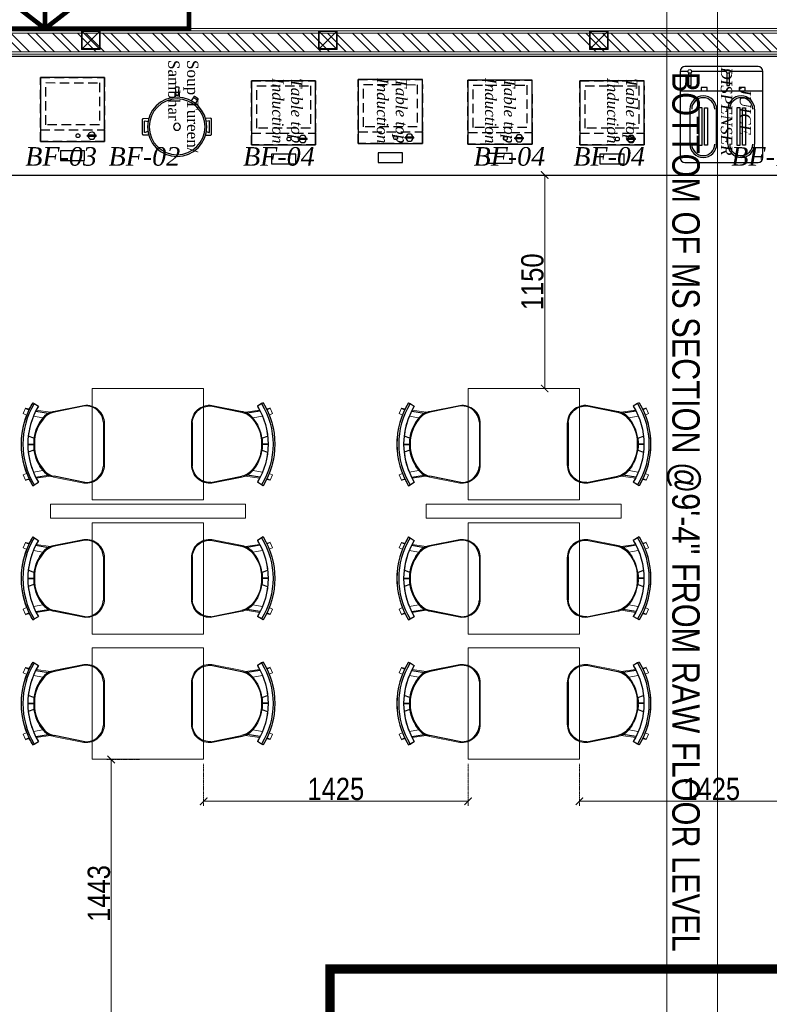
# Model space of a CAD drawing. Header units: millimetres. Extents: x -106827 to 92813, y -35754 to 7831.
# Tile 22 of 150: x -69985 to -65946, y -23060 to -17755. Entities that reach past the tile are written whole.
import ezdxf
from ezdxf.xclip import XClip

# ---------------------------------------------------------------- set-up
doc = ezdxf.new("R2010")
doc.units = ezdxf.units.MM
doc.header["$XCLIPFRAME"] = 2
doc.header["$PDMODE"] = 35
for name, pattern in [('General Arrangement Plan$0$( Hidden )', [0.375, 0.25, -0.125]), ('General Arrangement Plan$1$DASHED', [0.75, 0.5, -0.25]), ('General Arrangement Plan$1$HIDDEN', [0.375, 0.25, -0.125]), ('HIDDEN', [0.375, 0.25, -0.125])]:
    doc.linetypes.add(name, pattern=pattern)
for name, color, linetype, lineweight in [('2020 HVAC PLATFORM', 2, 'Continuous', 15), ('2020 HVAC TRAP DOOR', 155, 'HIDDEN', 15), ('General Arrangement Plan$0$DIM', 7, 'Continuous', 13), ('General Arrangement Plan$0$TEXT', 7, 'Continuous', 5), ('General Arrangement Plan$1$01_WALL-INTERNAL', 250, 'Continuous', 13), ('General Arrangement Plan$1$A-HATCH', 15, 'Continuous', 0), ('General Arrangement Plan$1$A-PARTITION', 23, 'Continuous', 9), ('General Arrangement Plan$1$BEAM', 113, 'Continuous', 9), ('General Arrangement Plan$1$Finishes', 5, 'Continuous', 13), ('General Arrangement Plan$1$FURN', 252, 'Continuous', 5), ('General Arrangement Plan$1$WALL NEW', 6, 'Continuous', 13)]:
    doc.layers.add(name, color=color, linetype=linetype, lineweight=lineweight)
for name, color, linetype in [('General Arrangement Plan$1$Equipment', 5, 'Continuous'), ('General Arrangement Plan$1$Equipment Name', 7, 'Continuous'), ('General Arrangement Plan$1$ID-LOOSE2', 8, 'Continuous'), ('General Arrangement Plan$1$IDS-DOOR', 45, 'Continuous')]:
    doc.layers.add(name, color=color, linetype=linetype)
doc.layers.add('General Arrangement Plan$1$MS', color=7, linetype='Continuous', lineweight=0, true_color=0x3c5977)
doc.styles.add('General Arrangement Plan$1$Standard', font='ARIALN.TTF')
doc.styles.add('General Arrangement Plan$1$style 2', font='arial.ttf', dxfattribs={"height": 25})
doc.styles.add('General Arrangement Plan$1$style12', font='BOOKOSI.TTF')
doc.styles.add('General Arrangement Plan$1$TMH-TEXT', font='simplex.shx', dxfattribs={"width": 0.8})
doc.dimstyles.new('General Arrangement Plan$1$TFS-Dim', dxfattribs={"dimtxt": 120, "dimasz": 40, "dimexe": 25, "dimexo": 25, "dimgap": 4.5, "dimtad": 1, "dimdec": 0, "dimzin": 0, "dimdsep": 46, "dimtxsty": 'General Arrangement Plan$1$Standard', "dimblk": 'General Arrangement Plan$1$_ArchTick', "dimcen": 0.09, "dimdle": 2, "dimclrd": 256, "dimclre": 8, "dimadec": 0, "dimazin": 0, "dimtfac": 1, "dimtdec": 0, "dimtofl": 0, "dimtmove": 1, "dimatfit": 3, "dimfxl": 1, "dimtolj": 1, "dimtzin": 0, "dimlwd": -1, "dimlwe": -1, "dimarcsym": 0})

# ---------------------------------------------------------------- blocks, each defined once
blk = doc.blocks.new('General Arrangement Plan$1$A$C08D46EED')
at = {"lineweight": 0}
for p, q in [((-523.2, 710.2), (-440.8, 609.6)), ((-1219.8, 140, 0), (-1137.4, 39.4))]:
    blk.add_line(p, q, dxfattribs=at)
at = {"linetype": 'Continuous', "lineweight": 0, "const_width": 6}
blk.add_lwpolyline([(-440.8, 609.6), (-523.2, 710.2), (-569.6, 672.2), (-525.3, 618), (-513.6, 627.5), (-475.6, 581.1)], close=True, dxfattribs=at)
blk.add_lwpolyline([(-440.8, 609.6), (-523.2, 710.2), (-569.6, 672.2), (-525.3, 618), (-513.6, 627.5), (-475.6, 581.1)], close=True, dxfattribs=at)
at = {"lineweight": 0}
blk.add_lwpolyline([(-513.6, 627.5), (-560.1, 589.5), (-46.4, -38), (0, 0)], close=True, dxfattribs=at)
blk.add_lwpolyline([(-513.6, 627.5), (-560.1, 589.5), (-46.4, -38), (0, 0)], close=True, dxfattribs=at)
at = {"linetype": 'Continuous', "lineweight": 0, "const_width": 6, "elevation": 0}
blk.add_lwpolyline([(-1138.2, 38.8), (-1220.6, 139.4), (-1174.1, 177.4), (-1129.8, 123.2), (-1141.4, 113.7), (-1103.4, 67.3)], close=True, dxfattribs=at)
blk.add_lwpolyline([(-1138.2, 38.8), (-1220.6, 139.4), (-1174.1, 177.4), (-1129.8, 123.2), (-1141.4, 113.7), (-1103.4, 67.3)], close=True, dxfattribs=at)
at = {"color": 8, "linetype": 'General Arrangement Plan$1$HIDDEN', "ltscale": 0.025}
blk.add_arc((-511.6, 632, 0), 815.6, 219.45, 304.7707, dxfattribs=at)
blk = doc.blocks.new('General Arrangement Plan$1$A$C6bc40300')
at = {"layer": 'General Arrangement Plan$1$Equipment'}
blk.add_line((-106.3, 143.5, 0), (-82.2, 157.9, 0), dxfattribs=at)
at = {"layer": 'General Arrangement Plan$1$Equipment', "elevation": 0}
blk.add_lwpolyline([(-1.6, 166.6), (9.6, 166.4), (13.7, 207.8, 0.435736), (10.5, 211.4), (-0.2, 211.6, 0.435736), (-3.6, 208.2)], format="xyb", close=True, dxfattribs=at)
blk.add_lwpolyline([(-94.8, 125.3), (-95.2, 125), (-108.3, 146.9, -0.414214), (-107.4, 150.5), (-87.8, 162.2, -0.414214), (-84.2, 161.3), (-71.3, 139.9)], format="xyb", dxfattribs=at)
at = {"layer": 'General Arrangement Plan$1$Equipment'}
for points in [[(-2.4, 183.9), (-6.6, 184), (-7.3, 156.9)], [(14.9, 156.3), (15.5, 183.5), (11.3, 183.6)]]:
    blk.add_lwpolyline(points, dxfattribs=at)
for points in [[(-151.5, -41.3), (-178.5, -40.6, -0.414214), (-183.7, -35.2), (-181.8, 44, -0.414214), (-176.4, 49.2), (-149.3, 48.5)], [(-155.7, -20.5), (-169.4, -26.5, -0.546975), (-173.1, -24), (-171.7, 32.8, -0.484342), (-168.4, 35.3), (-153.8, 31.5)], [(149.3, -48.5), (176.4, -49.2, 0.414214), (181.8, -44), (183.7, 35.2, 0.414214), (178.5, 40.6), (151.5, 41.3)], [(154.5, -28), (167.9, -34.6, 0.546975), (171.7, -32.3), (173.1, 24.5, 0.484342), (169.9, 27.1), (155.2, 24)]]:
    blk.add_lwpolyline(points, format="xyb", dxfattribs=at)
for radius in [157, 18.5]:
    blk.add_circle((0, 0), radius, dxfattribs=at)
at = {"layer": 'General Arrangement Plan$1$Equipment', "color": 252}
blk.add_circle((0, 0), 148.1, dxfattribs=at)
blk = doc.blocks.new('General Arrangement Plan$1$A$C54424300')
at = {"layer": 'General Arrangement Plan$1$Equipment'}
for p, q in [((-25.4, 482.6), (-25.4, 25.4)), ((15.4, 482.6), (-25.4, 482.6)), ((-25.4, 482.6), (-25.4, 379.7)), ((387.5, 508), (0, 508)), ((412.9, 482.6), (239, 482.6)), ((412.9, 25.4), (412.9, 482.6)), ((412.9, 379.7), (412.9, 482.6)), ((-25.4, 379.7), (412.9, 379.7)), ((0, 0), (387.5, 0))]:
    blk.add_line(p, q, dxfattribs=at)
for points in [[(18.7, 475.3), (18.7, 408.5), (32.8, 408.5), (32.8, 476.2)], [(219.2, 482.6), (35.1, 482.6)], [(222.5, 475.3), (222.5, 408.5), (236.6, 408.5), (236.6, 476.2)], [(25.8, 282.1), (25.8, 97.3)], [(168, 97.3), (168, 282.1)], [(227.2, 97.3), (227.2, 282.1)], [(369.5, 282.1), (369.5, 97.3)]]:
    blk.add_lwpolyline(points, dxfattribs=at)
for points in [[(118.6, 397.4), (85.3, 397.4), (85.3, 379.7), (118.6, 379.7)], [(320.1, 397.4), (286.8, 397.4), (286.8, 379.7), (320.1, 379.7)], [(73.7, 90.9), (90.8, 90.9), (90.8, 288.6), (73.7, 288.6)], [(120, 90.9), (103, 90.9), (103, 288.6), (120, 288.6)], [(275.2, 90.9), (292.2, 90.9), (292.2, 288.6), (275.2, 288.6)], [(321.5, 90.9), (304.4, 90.9), (304.4, 288.6), (321.5, 288.6)]]:
    blk.add_lwpolyline(points, close=True, dxfattribs=at)
for centre in [(25.3, 482.6), (229.1, 482.6)]:
    blk.add_circle(centre, 9.87, dxfattribs=at)
for centre, radius, start, end in [((0, 482.6), 25.4, 90, 180), ((387.5, 482.6), 25.4, 0, 90), ((96.9, 282.1), 71.1, 0, 180), ((96.9, 282.1), 61, 0, 180), ((298.3, 282.1), 71.1, 0, 180), ((298.3, 282.1), 61, 0, 180), ((96.9, 97.3), 71.1, 180, 0), ((96.9, 97.3), 61, 180, 0), ((298.3, 97.3), 71.1, 180, 0), ((298.3, 97.3), 61, 180, 0), ((0, 25.4), 25.4, 180, 270), ((387.5, 25.4), 25.4, 270, 0)]:
    blk.add_arc(centre, radius, start, end, dxfattribs=at)
blk = doc.blocks.new('General Arrangement Plan$1$A$C39a67eb1')
at = {"layer": 'General Arrangement Plan$1$Equipment'}
for p, q in [((-312.4, 45.3), (-312.4, 90.7)), ((-312.4, 90.7), (-305.7, 90.7)), ((-305.7, 48.9), (-305.7, 90.7)), ((-305.7, 45.3), (-305.7, 90.7)), ((-312.4, 45.3), (-305.7, 45.3))]:
    blk.add_line(p, q, dxfattribs=at)
at = {"layer": 'General Arrangement Plan$1$Equipment', "linetype": 'General Arrangement Plan$1$DASHED', "ltscale": 100}
for points in [[(-340, -0.4), (-340, 339.6), (0, 340), (0, 0)], [(-340, -0.4), (-340, 339.6), (-278.7, 339.7), (-278.7, -0.3)], [(-250.8, 27.6), (-250.8, 311.8), (-27.8, 312.1), (-27.9, 27.8)]]:
    blk.add_lwpolyline(points, close=True, dxfattribs=at)
at = {"layer": 'General Arrangement Plan$1$Equipment'}
blk.add_lwpolyline([(0, -0.4), (0, 339.6), (-340, 339.6), (-340, -0.4)], close=True, dxfattribs=at)
blk.add_circle((-309.1, 141.3), 10.2, dxfattribs=at)
for start, end in [(100.1366, 259.9648), (280.1366, 79.9648)]:
    blk.add_arc((-309.1, 68), 19.1, start, end, dxfattribs=at)
blk = doc.blocks.new('General Arrangement Plan$1$A$C14e96dd0')
at = {"layer": 'General Arrangement Plan$1$Equipment'}
blk.add_lwpolyline([(-234, 50), (-106, 50), (-106, 100), (-234, 100)], close=True, dxfattribs=at)
at = {"layer": 'General Arrangement Plan$1$Equipment', "rotation": 270}
blk.add_blockref('General Arrangement Plan$1$A$C39a67eb1', (-339.6, -340), dxfattribs=at)
blk = doc.blocks.new('General Arrangement Plan$1$_ArchTick')
at = {"color": 0, "linetype": 'ByBlock', "const_width": 0.15}
blk.add_lwpolyline([(-0.5, -0.5), (0.5, 0.5)], dxfattribs=at)
blk = doc.blocks.new('*D259')
at = {"layer": 'Defpoints', "color": 0}
for p in [(6521.7, 7594.6), (6281, 6151.3), (6340.6, 6151.3)]:
    blk.add_point(p, dxfattribs=at)
at = {"layer": 'General Arrangement Plan$0$DIM', "color": 8, "linetype": 'General Arrangement Plan$0$( Hidden )'}
for p, q in [((6496.7, 7594.6), (6315.6, 7594.6)), ((6306, 6151.3), (6365.6, 6151.3))]:
    blk.add_line(p, q, dxfattribs=at)
at = {"layer": 'General Arrangement Plan$0$DIM', "color": 8}
blk.add_line((6340.6, 7596.6), (6340.6, 6149.3), dxfattribs=at)
at = {"layer": 'General Arrangement Plan$0$DIM', "color": 8, "xscale": 40, "yscale": 40, "zscale": 40}
for p, rotation in [((6340.6, 7594.6), 90), ((6340.6, 6151.3), 270)]:
    blk.add_blockref('General Arrangement Plan$1$_ArchTick', p, dxfattribs=dict(at, rotation=rotation))
at = {"layer": 'General Arrangement Plan$0$DIM', "color": 0, "insert": (6274.9, 6873), "char_height": 120, "attachment_point": 5, "rotation": 90, "style": 'General Arrangement Plan$1$Standard'}
blk.add_mtext('\\A1;1443', dxfattribs=at)
blk = doc.blocks.new('*D260')
at = {"layer": 'Defpoints', "color": 0}
for p in [(6838.7, 7596.6), (8263.7, 7596.6), (8263.7, 7369.8)]:
    blk.add_point(p, dxfattribs=at)
at = {"layer": 'General Arrangement Plan$0$DIM', "color": 8, "linetype": 'General Arrangement Plan$0$( Hidden )'}
for p, q in [((6838.7, 7571.6), (6838.7, 7344.8)), ((8263.7, 7571.6), (8263.7, 7344.8))]:
    blk.add_line(p, q, dxfattribs=at)
at = {"layer": 'General Arrangement Plan$0$DIM', "color": 8}
blk.add_line((6836.7, 7369.8), (8265.7, 7369.8), dxfattribs=at)
at = {"layer": 'General Arrangement Plan$0$DIM', "color": 8, "xscale": 40, "yscale": 40, "zscale": 40, "rotation": 180}
blk.add_blockref('General Arrangement Plan$1$_ArchTick', (6838.7, 7369.8), dxfattribs=at)
at = {"layer": 'General Arrangement Plan$0$DIM', "color": 8, "xscale": 40, "yscale": 40, "zscale": 40}
blk.add_blockref('General Arrangement Plan$1$_ArchTick', (8263.7, 7369.8), dxfattribs=at)
at = {"layer": 'General Arrangement Plan$0$DIM', "color": 0, "insert": (7551.2, 7435.5), "char_height": 120, "attachment_point": 5, "style": 'General Arrangement Plan$1$Standard'}
blk.add_mtext('\\A1;1425', dxfattribs=at)
blk = doc.blocks.new('*D270')
at = {"layer": 'Defpoints', "color": 0}
for p in [(8863.7, 7596.6), (10288.7, 7596.6), (10288.7, 7369.8)]:
    blk.add_point(p, dxfattribs=at)
at = {"layer": 'General Arrangement Plan$0$DIM', "color": 8, "linetype": 'General Arrangement Plan$0$( Hidden )'}
for p, q in [((8863.7, 7571.6), (8863.7, 7344.8)), ((10288.7, 7571.6), (10288.7, 7344.8))]:
    blk.add_line(p, q, dxfattribs=at)
at = {"layer": 'General Arrangement Plan$0$DIM', "color": 8}
blk.add_line((8861.7, 7369.8), (10290.7, 7369.8), dxfattribs=at)
at = {"layer": 'General Arrangement Plan$0$DIM', "color": 8, "xscale": 40, "yscale": 40, "zscale": 40, "rotation": 180}
blk.add_blockref('General Arrangement Plan$1$_ArchTick', (8863.7, 7369.8), dxfattribs=at)
at = {"layer": 'General Arrangement Plan$0$DIM', "color": 8, "xscale": 40, "yscale": 40, "zscale": 40}
blk.add_blockref('General Arrangement Plan$1$_ArchTick', (10288.7, 7369.8), dxfattribs=at)
at = {"layer": 'General Arrangement Plan$0$DIM', "color": 0, "insert": (9576.2, 7435.5), "char_height": 120, "attachment_point": 5, "style": 'General Arrangement Plan$1$Standard'}
blk.add_mtext('\\A1;1425', dxfattribs=at)
blk = doc.blocks.new('General Arrangement Plan$1$A$C180F00E5')
at = {"layer": 'General Arrangement Plan$1$ID-LOOSE2', "ltscale": 0.05}
for p, q in [((0, 0.4273), (0.0056, 0.4182)), ((0.0056, 0.4182), (0.0211, 0.3926)), ((0.0334, 0.4698), (0.0422, 0.4499)), ((0.2137, 0.42), (0.2013, 0.454)), ((0.249, 0.4567), (0.249, 0.4217)), ((0.249, 0.4567), (0.249, 0.4217)), ((0.249, 0.4567), (0.249, 0.4217)), ((0.249, 0.4567), (0.249, 0.4217)), ((0.251, 0.4567), (0.251, 0.4217)), ((0.251, 0.4567), (0.251, 0.4217)), ((0.251, 0.4567), (0.251, 0.4217)), ((0.251, 0.4567), (0.251, 0.4217)), ((0.2863, 0.42), (0.2987, 0.454)), ((0.4666, 0.4698), (0.4578, 0.4499)), ((0.4944, 0.4182), (0.4789, 0.3926)), ((0.5, 0.4273), (0.4944, 0.4182)), ((0.0505, 0.4078), (0.0635, 0.3317)), ((0.4495, 0.4078), (0.4365, 0.3317)), ((0.0191, 0.1124), (0.0568, 0.2987)), ((0.4809, 0.1124), (0.4432, 0.2987)), ((0.3817, 0), (0.1183, 0))]:
    blk.add_line(p, q, dxfattribs=at)
for centre, radius, start, end in [((0.25, 0.0159), 0.4814, 90, 121.28449), ((0.25, 0.0159), 0.4707, 58.71551, 121.28449), ((0.25, 0.0159), 0.4814, 58.71551, 90), ((0.25, 0.0159), 0.4408, 90, 121.28449), ((0.2398, 0.2036), 0.2135, 87.23561, 138.47852), ((0.24, 0.1996), 0.2218, 87.41714, 96.81269), ((0.2602, 0.2036), 0.2135, 41.52148, 92.76439), ((0.2602, 0.2036), 0.2135, 92.74717, 92.76439), ((0.25, 0.0159), 0.4408, 58.71551, 90), ((0.26, 0.1996), 0.2218, 83.18731, 92.58286), ((0.2398, 0.2036), 0.2135, 87.23561, 87.25283), ((0.1674, 0.2748), 0.1186, 130.11406, 157.41379), ((0.3326, 0.2748), 0.1186, 22.58621, 49.88594), ((0.1548, 0.2789), 0.1, 138.47852, 168.5607), ((0.3452, 0.2789), 0.1, 11.4393, 41.52148), ((0.1266, 0.1074), 0.1077, 177.31777, 265.55014), ((0.3734, 0.1074), 0.1077, 274.44986, 2.68223)]:
    blk.add_arc(centre, radius, start, end, dxfattribs=at)
blk = doc.blocks.new('General Arrangement Plan$1$ghg')
at = {"layer": 'General Arrangement Plan$1$FURN', "ltscale": 1000}
for points in [[(4414156.4, -494204.2), (4414156.4, -493980.8, -0.451699), (4414267.2, -493883.2), (4414430.3, -493915.5, -0.04991), (4414447.4, -493920.7), (4414524, -493909.1, 0.015491), (4414512, -493887.8), (4414543, -493869), (4414543, -493869, -0.022121), (4414561.3, -493902.3), (4414581, -493898.8), (4414593.7, -493927.4), (4414575.9, -493935.3, -0.093712), (4414575.9, -493935.3, -0.189086), (4414575.9, -494249.7), (4414593.7, -494257.6), (4414581, -494286.2), (4414561.3, -494282.7, -0.022121), (4414543, -494316.1), (4414543, -494316.1), (4414512, -494297.2, 0.015491), (4414524, -494275.9), (4414447.4, -494264.3, -0.04991), (4414430.3, -494269.5), (4414267.2, -494301.8, -0.451699), (4414156.4, -494204.2)], [(4414566.9, -494048.9), (4414536.4, -494060, 0.145154), (4414487.7, -493950.3), (4414539.2, -493941.6, -0.070666), (4414566.9, -494048.9)], [(4414566.9, -494136.1), (4414536.4, -494125, -0.145154), (4414487.7, -494234.7), (4414539.2, -494243.5, 0.070666), (4414566.9, -494136.1)]]:
    blk.add_lwpolyline(points, format="xyb", close=True, dxfattribs=at)
at = {"layer": 'General Arrangement Plan$1$FURN', "ltscale": 1000, "xscale": 894.2026233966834, "yscale": 894.2026233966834, "zscale": 894.2026233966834, "rotation": 270}
blk.add_blockref('General Arrangement Plan$1$A$C180F00E5', (4414160.9, -493869), dxfattribs=at)
blk = doc.blocks.new('*D272')
at = {"layer": 'Defpoints', "color": 0}
for p in [(8563.7, 10743.6), (8676.4, 10743.6), (8563.7, 9593.6)]:
    blk.add_point(p, dxfattribs=at)
at = {"layer": 'General Arrangement Plan$0$DIM', "color": 8, "linetype": 'General Arrangement Plan$0$( Hidden )'}
for p, q in [((8588.7, 10743.6), (8701.4, 10743.6)), ((8588.7, 9593.6), (8701.4, 9593.6))]:
    blk.add_line(p, q, dxfattribs=at)
at = {"layer": 'General Arrangement Plan$0$DIM', "color": 8}
blk.add_line((8676.4, 9591.6), (8676.4, 10745.6), dxfattribs=at)
at = {"layer": 'General Arrangement Plan$0$DIM', "color": 8, "xscale": 40, "yscale": 40, "zscale": 40}
for p, rotation in [((8676.4, 10743.6), 90), ((8676.4, 9593.6), 270)]:
    blk.add_blockref('General Arrangement Plan$1$_ArchTick', p, dxfattribs=dict(at, rotation=rotation))
at = {"layer": 'General Arrangement Plan$0$DIM', "color": 0, "insert": (8610.6, 10168.6), "char_height": 120, "attachment_point": 5, "rotation": 90, "style": 'General Arrangement Plan$1$Standard'}
blk.add_mtext('\\A1;1150', dxfattribs=at)
blk = doc.blocks.new('*U277')
at = {"layer": 'General Arrangement Plan$1$A-HATCH', "lineweight": -2, "true_color": 0x939598}
h = blk.add_hatch(dxfattribs=at)
h.set_pattern_fill('ANSI32', color=252, scale=0.4)
h.set_pattern_definition([(45, (-520.4093, 0), (-2.694077, 2.694077), []), (45, (-518.6132, 0), (-2.694077, 2.694077), [])])
h.paths.add_polyline_path([(-346.02, 5), (-120.06, 5), (-120.06, 1), (-346.02, 1)])
at = {"layer": 'General Arrangement Plan$1$Finishes'}
blk.add_lwpolyline([(-347.02, 6), (-119.06, 6), (-119.06, 0), (-347.02, 0)], close=True, dxfattribs=at)
at = {"layer": 'General Arrangement Plan$1$WALL NEW'}
for points in [[(-346.52, 5.5), (-119.56, 5.5), (-119.56, 0.5), (-346.52, 0.5)], [(-346.02, 5), (-120.06, 5), (-120.06, 1), (-346.02, 1)]]:
    blk.add_lwpolyline(points, close=True, dxfattribs=at)
blk = doc.blocks.new('General Arrangement Plan$1$A$C0642dd72')
at = {"layer": 'General Arrangement Plan$1$MS', "ltscale": 10}
for p, q in [((5980.3, 10397), (6080.3, 10497)), ((6080.3, 10397), (5980.3, 10497)), ((7257.4, 10397), (7357.4, 10497)), ((7357.4, 10397), (7257.4, 10497)), ((8717.5, 10397), (8817.5, 10497)), ((8817.5, 10397), (8717.5, 10497))]:
    blk.add_line(p, q, dxfattribs=at)
for points in [[(5980.3, 10397), (6080.3, 10397), (6080.3, 10497), (5980.3, 10497)], [(5984.3, 10401), (6076.3, 10401), (6076.3, 10493), (5984.3, 10493)], [(7257.4, 10397), (7357.4, 10397), (7357.4, 10497), (7257.4, 10497)], [(7261.4, 10401), (7353.4, 10401), (7353.4, 10493), (7261.4, 10493)], [(8717.5, 10397), (8817.5, 10397), (8817.5, 10497), (8717.5, 10497)], [(8721.5, 10401), (8813.5, 10401), (8813.5, 10493), (8721.5, 10493)]]:
    blk.add_lwpolyline(points, close=True, dxfattribs=at)
blk = doc.blocks.new('General Arrangement Plan')
at = {"layer": 'General Arrangement Plan$1$A-PARTITION', "ltscale": 10}
for points in [[(7063.8, 8970.6), (7063.8, 8895.6), (6013.6, 8895.6), (6013.6, 8970.6)], [(9088.8, 8970.6), (9088.8, 8895.6), (8038.6, 8895.6), (8038.6, 8970.6)]]:
    blk.add_lwpolyline(points, close=True, dxfattribs=at)
at = {"layer": 'General Arrangement Plan$1$BEAM', "linetype": 'General Arrangement Plan$0$( Hidden )', "ltscale": 11}
blk.add_lwpolyline([(9607.6, 13882.8), (9607.6, 877.8), (9334.2, 877.8), (9334.2, 13882.8)], close=True, dxfattribs=at)
at = {"layer": 'General Arrangement Plan$1$Equipment', "color": 32, "ltscale": 0.2}
blk.add_lwpolyline([(4407.7, 10743.6), (10108.5, 10743.6), (10108.5, 11382.6), (4407.7, 11382.6)], close=True, dxfattribs=at)
at = {"layer": 'General Arrangement Plan$1$FURN', "color": 7}
for points in [[(6238.7, 8993.6), (6238.7, 9593.6), (6838.7, 9593.6), (6838.7, 8993.6)], [(8263.7, 8993.6), (8263.7, 9593.6), (8863.7, 9593.6), (8863.7, 8993.6)], [(6238.7, 8270.6), (6238.7, 8870.6), (6838.7, 8870.6), (6838.7, 8270.6)], [(8263.7, 8270.6), (8263.7, 8870.6), (8863.7, 8870.6), (8863.7, 8270.6)], [(6238.7, 7596.6), (6238.7, 8196.6), (6838.7, 8196.6), (6838.7, 7596.6)], [(8263.7, 7596.6), (8263.7, 8196.6), (8863.7, 8196.6), (8863.7, 7596.6)]]:
    blk.add_lwpolyline(points, close=True, dxfattribs=at)
at = {"layer": 'General Arrangement Plan$1$01_WALL-INTERNAL', "xscale": -25, "yscale": 25, "zscale": 25, "rotation": 180}
blk.add_blockref('*U277', (13084.9, 11532.6), dxfattribs=at)
at = {"layer": 'General Arrangement Plan$1$Equipment', "xscale": 1.016002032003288, "yscale": 1.016002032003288, "zscale": 1.016002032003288}
blk.add_blockref('General Arrangement Plan$1$A$C54424300', (9432.1, 10811.7), dxfattribs=at)
at = {"layer": 'General Arrangement Plan$1$Equipment', "xscale": 1.016002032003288, "yscale": 1.016002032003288, "zscale": 1.016002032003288, "rotation": 180}
for p in [(5960.1, 10924.2), (7097, 10906.5), (7672.1, 10913.5), (8262.9, 10910), (8866.4, 10906.5)]:
    blk.add_blockref('General Arrangement Plan$1$A$C14e96dd0', p, dxfattribs=at)
at = {"layer": 'General Arrangement Plan$1$Equipment', "ltscale": 50, "xscale": -1.016002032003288, "yscale": 1.016002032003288, "zscale": 1.016002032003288, "rotation": 358.6142291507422}
blk.add_blockref('General Arrangement Plan$1$A$C6bc40300', (6695.9, 11003.6), dxfattribs=at)
at = {"layer": 'General Arrangement Plan$1$FURN', "rotation": 180}
for p in [(4420460.8, -484798.9), (4422485.8, -484798.9), (4420460.8, -485521.9), (4422485.8, -485521.9), (4420460.8, -486195.9), (4422485.8, -486195.9)]:
    blk.add_blockref('General Arrangement Plan$1$ghg', p, dxfattribs=at)
at = {"layer": 'General Arrangement Plan$1$FURN', "xscale": -1, "rotation": 180}
for p in [(-4407383.4, -484798.9), (-4405358.4, -484798.9), (-4407383.4, -485521.9), (-4405358.4, -485521.9), (-4407383.4, -486195.9), (-4405358.4, -486195.9)]:
    blk.add_blockref('General Arrangement Plan$1$ghg', p, dxfattribs=at)
at = {"layer": 'General Arrangement Plan$1$IDS-DOOR', "color": 1, "xscale": 1.331512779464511, "yscale": 1.331512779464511, "zscale": 1.331512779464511, "rotation": 320.6991735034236}
blk.add_blockref('General Arrangement Plan$1$A$C08D46EED', (11248.6, 10359.5), dxfattribs=at)
at = {"layer": 'General Arrangement Plan$1$MS', "ltscale": 10}
blk.add_blockref('General Arrangement Plan$1$A$C0642dd72', (200.7, 1023.9), dxfattribs=at)
at = {"layer": 'General Arrangement Plan$0$TEXT', "color": 1, "char_height": 100, "attachment_point": 7, "style": 'General Arrangement Plan$1$Standard'}
for s, insert in [('{\\fTimes New Roman|b0|i1|c0|p18;BF-03}', (5877.8, 10792.6)), ('{\\fTimes New Roman|b0|i1|c0|p18;BF-02}', (6326.6, 10792.6)), ('{\\fTimes New Roman|b0|i1|c0|p18;BF-04}', (7051.3, 10792.6)), ('{\\fTimes New Roman|b0|i1|c0|p18;BF-04}', (8293.3, 10792.6)), ('{\\fTimes New Roman|b0|i1|c0|p18;BF-04}', (8830.6, 10792.6)), ('{\\fTimes New Roman|b0|i1|c0|p18;BF-10}', (9681.7, 10792.6))]:
    blk.add_mtext(s, dxfattribs=dict(at, insert=insert))
at = {"layer": 'General Arrangement Plan$1$BEAM', "insert": (9334.2, 11300.1), "char_height": 147.925, "width": 5195.333, "attachment_point": 7, "rotation": 270, "style": 'General Arrangement Plan$1$TMH-TEXT'}
blk.add_mtext('{\\fArial|b0|i0|c0|p34;\\C5;BOTTOM OF MS SECTION @9\'-4" FROM RAW FLOOR LEVEL}', dxfattribs=at)
at = {"layer": 'General Arrangement Plan$1$Equipment Name', "color": 0, "insert": (6810.6, 10741.3), "char_height": 60.96, "width": 622.304, "attachment_point": 3, "rotation": 270, "style": 'General Arrangement Plan$1$style12'}
blk.add_mtext('\\A1;\\pxql;Soup Tureen/\\PSambhar', dxfattribs=at)
at = {"layer": 'General Arrangement Plan$1$Equipment Name', "char_height": 60.96, "width": 514.034, "attachment_point": 1, "rotation": 269.9919, "style": 'General Arrangement Plan$1$style 2'}
for s, insert in [('\\A1;\\pxqc;{\\fBookman Old Style|b0|i1|c0|p18;JUICE \\PDISPENSER}', (9788.2, 11343.9)), ('\\A1;\\pxqc;{\\fBookman Old Style|b0|i1|c0|p18;Table top\\PInduction }', (7371.1, 11347.3)), ('\\A1;\\pxqc;{\\fBookman Old Style|b0|i1|c0|p18;Table top\\PInduction }', (7935.1, 11347.3)), ('\\A1;\\pxqc;{\\fBookman Old Style|b0|i1|c0|p18;Table top\\PInduction }', (8517.9, 11347.3)), ('\\A1;\\pxqc;{\\fBookman Old Style|b0|i1|c0|p18;Table top\\PInduction }', (9175.4, 11347.3))]:
    blk.add_mtext(s, dxfattribs=dict(at, insert=insert))
at = {"layer": 'General Arrangement Plan$0$DIM', "color": 9, "true_color": 0xc7c8ca}
for base, p1, p2, picture, middle in [((8676.4, 10743.6), (8563.7, 9593.6), (8563.7, 10743.6), '*D272', (8610.6, 10168.6)), ((6340.6, 6151.3), (6521.7, 7594.6), (6281, 6151.3), '*D259', (6274.9, 6873))]:
    dim = blk.add_linear_dim(base=base, p1=p1, p2=p2, angle=90, dimstyle='General Arrangement Plan$1$TFS-Dim', override={"dimclrd": 8}, dxfattribs=at)
    dim.commit()
    dim.dimension.update_dxf_attribs({"geometry": picture, "text_midpoint": middle})
for base, p1, p2, picture, middle in [((8263.7, 7369.8), (6838.7, 7596.6), (8263.7, 7596.6), '*D260', (7551.2, 7435.5)), ((10288.7, 7369.8), (8863.7, 7596.6), (10288.7, 7596.6), '*D270', (9576.2, 7435.5))]:
    dim = blk.add_linear_dim(base=base, p1=p1, p2=p2, dimstyle='General Arrangement Plan$1$TFS-Dim', override={"dimclrd": 8}, dxfattribs=at)
    dim.commit()
    dim.dimension.update_dxf_attribs({"geometry": picture, "text_midpoint": middle})

msp = doc.modelspace()

# ---------------------------------------------------------------- block references
at = {"color": 7}
ref = msp.add_blockref('General Arrangement Plan', (-75832.3, -29336.1), dxfattribs=at)
XClip(ref).set_block_clipping_path([(48.7190010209, -107.5186207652), (15251.6043912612, 15253.5715002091)])

# ---------------------------------------------------------------- next in the draw order: linework, layer by layer
at = {"layer": '2020 HVAC PLATFORM', "ltscale": 5, "const_width": 50}
msp.add_lwpolyline([(-63368.5, -21433.7), (-65787.2, -21433.7), (-65787.2, -22869.6), (-68312.9, -22869.6), (-68312.9, -24463.8), (-66926.2, -24463.8), (-66926.2, -23855.2), (-63368.5, -23851.4)], close=True, dxfattribs=at)
at = {"layer": '2020 HVAC TRAP DOOR', "ltscale": 150, "const_width": 25}
for points in [[(-69848, -16603.6), (-70623, -17203.6), (-69848, -17803.6)], [(-69848, -16603.6), (-69848, -17803.6)], [(-69848, -16603.6), (-69073, -17203.6), (-69848, -17803.6)]]:
    msp.add_lwpolyline(points, dxfattribs=at)
msp.add_lwpolyline([(-70623, -17803.6), (-69073, -17803.6), (-69073, -16603.6), (-70623, -16603.6)], close=True, dxfattribs=at)

doc.saveas('drawing.dxf')
